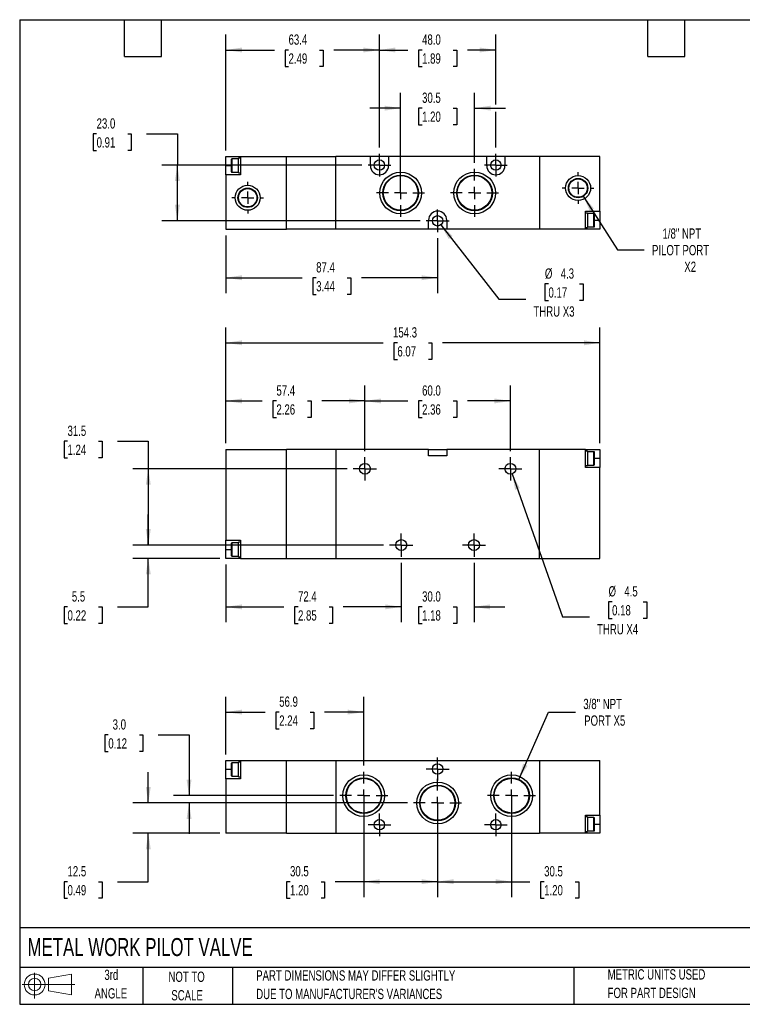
# Model space of a CAD drawing. Header units: millimetres. Extents: x 13 to 546, y 13 to 419.
# Tile 1 of 2: x 13 to 311, y 13 to 419. Entities that reach past the tile are written whole.
import ezdxf

# ---------------------------------------------------------------- set-up
doc = ezdxf.new("R2010")
doc.units = ezdxf.units.MM
doc.header["$LTSCALE"] = 2
doc.linetypes.add('CENTERX2', pattern=[20.32, 12.7, -2.54, 2.54, -2.54])
doc.layers.add('CENTER', color=40, linetype='CENTERX2')
doc.layers.add('SLD-DEFPOINTS', color=7, linetype='Continuous')
doc.layers.add('DIMENSIONS', color=140, linetype='Continuous', lineweight=25)
doc.layers.add('TEXT', color=140, linetype='Continuous', lineweight=25)
doc.styles.add('SLDTEXTSTYLE0', font='TXT', dxfattribs={"width": 0.7})
doc.dimstyles.new('SLDDIMSTYLE0', dxfattribs={"dimtxt": 4.316016, "dimasz": 6.604, "dimexe": 0, "dimexo": 0.0625, "dimgap": 1.079004, "dimtad": 0, "dimtih": 1, "dimtoh": 1, "dimrnd": 1e-09, "dimzin": 12, "dimdsep": 46, "dimtxsty": 'SLDTEXTSTYLE0', "dimsah": 1, "dimcen": 0.09, "dimadec": 0, "dimazin": 3, "dimtfac": 1, "dimtofl": 0, "dimtmove": 0, "dimatfit": 3, "dimfxl": 0, "dimfrac": 2, "dimtolj": 1, "dimtzin": 12, "dimarcsym": 0})
doc.dimstyles.new('SLDDIMSTYLE1', dxfattribs={"dimtxt": 4.316016, "dimasz": 6.604, "dimexe": 0, "dimexo": 0.0625, "dimgap": 1.079004, "dimtad": 0, "dimtih": 1, "dimtoh": 1, "dimrnd": 1e-09, "dimzin": 4, "dimdsep": 46, "dimtxsty": 'SLDTEXTSTYLE0', "dimsah": 1, "dimcen": 0.09, "dimadec": 0, "dimazin": 1, "dimtfac": 1, "dimtmove": 0, "dimatfit": 0, "dimfxl": 0, "dimfrac": 2, "dimtolj": 1, "dimtzin": 12, "dimarcsym": 0})
doc.dimstyles.new('SLDDIMSTYLE2', dxfattribs={"dimtxt": 4.316016, "dimasz": 6.604, "dimexe": 0, "dimexo": 0.0625, "dimgap": 1.079004, "dimtad": 0, "dimtih": 1, "dimtoh": 1, "dimrnd": 1e-09, "dimzin": 12, "dimdsep": 46, "dimtxsty": 'SLDTEXTSTYLE0', "dimsah": 1, "dimcen": 0.09, "dimadec": 0, "dimazin": 3, "dimtfac": 1, "dimtmove": 0, "dimatfit": 0, "dimfxl": 0, "dimfrac": 2, "dimtolj": 1, "dimtzin": 12, "dimarcsym": 0})
doc.dimstyles.new('SLDDIMSTYLE3', dxfattribs={"dimtxt": 4.316016, "dimasz": 6.604, "dimexe": 0, "dimexo": 0.0625, "dimgap": 1.079004, "dimtad": 0, "dimtih": 1, "dimtoh": 1, "dimrnd": 1e-09, "dimzin": 4, "dimdsep": 46, "dimtxsty": 'SLDTEXTSTYLE0', "dimsah": 1, "dimcen": 0.09, "dimadec": 0, "dimazin": 1, "dimtfac": 1, "dimtofl": 0, "dimtmove": 0, "dimatfit": 3, "dimfxl": 0, "dimfrac": 2, "dimtolj": 1, "dimtzin": 12, "dimarcsym": 0})
doc.dimstyles.new('SLDDIMSTYLE4', dxfattribs={"dimtxt": 4.316016, "dimasz": 6.604, "dimexe": 0, "dimexo": 0.0625, "dimgap": 1.079004, "dimtad": 0, "dimtih": 1, "dimtoh": 1, "dimrnd": 1e-09, "dimzin": 12, "dimdsep": 46, "dimtxsty": 'SLDTEXTSTYLE0', "dimsah": 1, "dimcen": 0, "dimadec": 0, "dimazin": 3, "dimtfac": 1, "dimtofl": 0, "dimtmove": 0, "dimatfit": 3, "dimfxl": 0, "dimfrac": 2, "dimtolj": 1, "dimtzin": 12, "dimarcsym": 0})
doc.dimstyles.new('SLDDIMSTYLE5', dxfattribs={"dimtxt": 4.316016, "dimasz": 6.604, "dimexe": 0, "dimexo": 0.0625, "dimgap": 1.079004, "dimtad": 0, "dimtih": 1, "dimtoh": 1, "dimrnd": 1e-09, "dimzin": 12, "dimdsep": 46, "dimtxsty": 'SLDTEXTSTYLE0', "dimsah": 1, "dimcen": 0, "dimadec": 0, "dimazin": 3, "dimtfac": 1, "dimtofl": 0, "dimtmove": 0, "dimatfit": 3, "dimfxl": 0, "dimfrac": 2, "dimtolj": 1, "dimtzin": 12, "dimarcsym": 0})

# ---------------------------------------------------------------- blocks, each defined once
blk = doc.blocks.new('Block11')
at = {"color": 7, "linetype": 'Continuous', "lineweight": 18}
for p, q in [((5.18, 10.62), (5.18, 0)), ((10.96, 8.33), (20.35, 10.06)), ((10.96, 3.19), (10.96, 8.33)), ((20.35, 10.06), (20.35, 1.46)), ((0, 5.76), (21.75, 5.76)), ((10.96, 3.19), (20.35, 1.46))]:
    blk.add_line(p, q, dxfattribs=at)
for radius in [4.3, 2.57]:
    blk.add_circle((5.18, 5.76), radius, dxfattribs=at)
blk = doc.blocks.new('Block12')
at = {"layer": 'SLD-DEFPOINTS'}
blk.add_blockref('Block11', (0, 0), dxfattribs=at)
blk = doc.blocks.new('_D')
at = {"layer": 'DIMENSIONS'}
for p, q in [((97.73, 194.19), (97.73, 170.38)), ((170.08, 194.9), (170.08, 170.38)), ((97.73, 176.73), (121.64, 176.73)), ((127.49, 176.73), (126.04, 176.73)), ((126.04, 176.73), (126.04, 169.87)), ((140.32, 176.73), (141.77, 176.73)), ((141.77, 176.73), (141.77, 169.87)), ((170.08, 176.73), (146.17, 176.73)), ((126.04, 169.87), (127.49, 169.87)), ((141.77, 169.87), (140.32, 169.87))]:
    blk.add_line(p, q, dxfattribs=at)
for points in [[(97.73, 176.73), (104.33, 175.72), (104.33, 177.75)], [(170.08, 176.73), (163.48, 177.75), (163.48, 175.72)]]:
    blk.add_solid(points, dxfattribs=at)
at = {"layer": 'DIMENSIONS', "char_height": 4.233, "attachment_point": 1, "style": 'SLDTEXTSTYLE0'}
for s, insert in [('72.4', (127.49, 183.16)), ('2.85', (127.49, 175.33))]:
    blk.add_mtext(s, dxfattribs=dict(at, insert=insert))
blk = doc.blocks.new('_D_1')
at = {"layer": 'DIMENSIONS'}
for p, q in [((170.08, 194.9), (170.08, 170.38)), ((200.08, 194.9), (200.08, 170.38)), ((170.08, 176.73), (157.38, 176.73)), ((178.67, 176.73), (177.22, 176.73)), ((177.22, 176.73), (177.22, 169.87)), ((191.49, 176.73), (192.94, 176.73)), ((192.94, 176.73), (192.94, 169.87)), ((200.08, 176.73), (212.78, 176.73)), ((177.22, 169.87), (178.67, 169.87)), ((192.94, 169.87), (191.49, 169.87))]:
    blk.add_line(p, q, dxfattribs=at)
for points in [[(170.08, 176.73), (163.48, 177.75), (163.48, 175.72)], [(200.08, 176.73), (206.68, 175.72), (206.68, 177.75)]]:
    blk.add_solid(points, dxfattribs=at)
at = {"layer": 'DIMENSIONS', "char_height": 4.233, "attachment_point": 1, "style": 'SLDTEXTSTYLE0'}
for s, insert in [('30.0', (178.67, 183.16)), ('1.18', (178.67, 175.33))]:
    blk.add_mtext(s, dxfattribs=dict(at, insert=insert))
blk = doc.blocks.new('_D_2')
at = {"layer": 'DIMENSIONS'}
for p, q in [((65.73, 202.23), (65.73, 214.93)), ((162.75, 202.23), (59.38, 202.23)), ((95.19, 196.73), (59.38, 196.73)), ((65.73, 176.73), (65.73, 196.73)), ((32.42, 176.73), (30.98, 176.73)), ((30.98, 176.73), (30.98, 169.87)), ((45.25, 176.73), (46.7, 176.73)), ((46.7, 176.73), (46.7, 169.87)), ((53.03, 176.73), (65.73, 176.73)), ((30.98, 169.87), (32.42, 169.87)), ((46.7, 169.87), (45.25, 169.87))]:
    blk.add_line(p, q, dxfattribs=at)
for points in [[(65.73, 202.23), (66.75, 208.84), (64.71, 208.84)], [(65.73, 196.73), (64.71, 190.13), (66.75, 190.13)]]:
    blk.add_solid(points, dxfattribs=at)
at = {"layer": 'DIMENSIONS', "char_height": 4.233, "attachment_point": 1, "style": 'SLDTEXTSTYLE0'}
for s, insert in [('5.5', (34.22, 183.16)), ('0.22', (32.42, 175.33))]:
    blk.add_mtext(s, dxfattribs=dict(at, insert=insert))
blk = doc.blocks.new('_D_3')
at = {"layer": 'DIMENSIONS'}
for p, q in [((32.42, 245.11), (30.98, 245.11)), ((30.98, 245.11), (30.98, 238.25)), ((45.25, 245.11), (46.7, 245.11)), ((46.7, 245.11), (46.7, 238.25)), ((53.03, 245.11), (65.73, 245.11)), ((65.73, 245.11), (65.73, 233.73)), ((30.98, 238.25), (32.42, 238.25)), ((46.7, 238.25), (45.25, 238.25)), ((147.75, 233.73), (59.38, 233.73)), ((65.73, 233.73), (65.73, 202.23)), ((162.75, 202.23), (59.38, 202.23))]:
    blk.add_line(p, q, dxfattribs=at)
for points in [[(65.73, 233.73), (64.71, 227.13), (66.75, 227.13)], [(65.73, 202.23), (66.75, 208.84), (64.71, 208.84)]]:
    blk.add_solid(points, dxfattribs=at)
at = {"layer": 'DIMENSIONS', "char_height": 4.233, "attachment_point": 1, "style": 'SLDTEXTSTYLE0'}
for s, insert in [('31.5', (32.42, 251.53)), ('1.24', (32.42, 243.7))]:
    blk.add_mtext(s, dxfattribs=dict(at, insert=insert))
blk = doc.blocks.new('_D_4')
at = {"layer": 'DIMENSIONS'}
for p, q in [((97.73, 244.27), (97.73, 268.08)), ((155.08, 241.06), (155.08, 268.08)), ((97.73, 261.73), (112.74, 261.73)), ((118.59, 261.73), (117.14, 261.73)), ((117.14, 261.73), (117.14, 254.87)), ((131.41, 261.73), (132.86, 261.73)), ((132.86, 261.73), (132.86, 254.87)), ((155.08, 261.73), (137.26, 261.73)), ((117.14, 254.87), (118.59, 254.87)), ((132.86, 254.87), (131.41, 254.87))]:
    blk.add_line(p, q, dxfattribs=at)
for points in [[(97.73, 261.73), (104.33, 260.72), (104.33, 262.75)], [(155.08, 261.73), (148.48, 262.75), (148.48, 260.72)]]:
    blk.add_solid(points, dxfattribs=at)
at = {"layer": 'DIMENSIONS', "char_height": 4.233, "attachment_point": 1, "style": 'SLDTEXTSTYLE0'}
for s, insert in [('57.4', (118.59, 268.16)), ('2.26', (118.59, 260.33))]:
    blk.add_mtext(s, dxfattribs=dict(at, insert=insert))
blk = doc.blocks.new('_D_5')
at = {"layer": 'DIMENSIONS'}
for p, q in [((155.08, 241.06), (155.08, 268.08)), ((215.08, 241.06), (215.08, 268.08)), ((155.08, 261.73), (172.82, 261.73)), ((178.67, 261.73), (177.22, 261.73)), ((177.22, 261.73), (177.22, 254.87)), ((191.49, 261.73), (192.94, 261.73)), ((192.94, 261.73), (192.94, 254.87)), ((215.08, 261.73), (197.34, 261.73)), ((177.22, 254.87), (178.67, 254.87)), ((192.94, 254.87), (191.49, 254.87))]:
    blk.add_line(p, q, dxfattribs=at)
for points in [[(155.08, 261.73), (161.68, 260.72), (161.68, 262.75)], [(215.08, 261.73), (208.48, 262.75), (208.48, 260.72)]]:
    blk.add_solid(points, dxfattribs=at)
at = {"layer": 'DIMENSIONS', "char_height": 4.233, "attachment_point": 1, "style": 'SLDTEXTSTYLE0'}
for s, insert in [('60.0', (178.67, 268.16)), ('2.36', (178.67, 260.33))]:
    blk.add_mtext(s, dxfattribs=dict(at, insert=insert))
blk = doc.blocks.new('_D_6')
at = {"layer": 'DIMENSIONS'}
for p, q in [((97.73, 244.27), (97.73, 292.08)), ((252.03, 244.27), (252.03, 292.08)), ((97.73, 285.73), (162.62, 285.73)), ((168.47, 285.73), (167.02, 285.73)), ((167.02, 285.73), (167.02, 278.87)), ((181.29, 285.73), (182.74, 285.73)), ((182.74, 285.73), (182.74, 278.87)), ((252.03, 285.73), (187.14, 285.73)), ((167.02, 278.87), (168.47, 278.87)), ((182.74, 278.87), (181.29, 278.87))]:
    blk.add_line(p, q, dxfattribs=at)
for points in [[(97.73, 285.73), (104.33, 284.72), (104.33, 286.75)], [(252.03, 285.73), (245.43, 286.75), (245.43, 284.72)]]:
    blk.add_solid(points, dxfattribs=at)
at = {"layer": 'DIMENSIONS', "char_height": 4.233, "attachment_point": 1, "style": 'SLDTEXTSTYLE0'}
for s, insert in [('154.3', (166.67, 292.16)), ('6.07', (168.47, 284.33))]:
    blk.add_mtext(s, dxfattribs=dict(at, insert=insert))
blk = doc.blocks.new('_D_7')
at = {"layer": 'DIMENSIONS'}
for p, q in [((215.83, 231.61), (236.55, 172.59)), ((257.04, 178.86), (255.59, 178.86)), ((255.59, 178.86), (255.59, 172)), ((269.86, 178.86), (271.31, 178.86)), ((271.31, 178.86), (271.31, 172)), ((236.55, 172.59), (247.66, 172.59)), ((255.59, 172), (257.04, 172)), ((271.31, 172), (269.86, 172))]:
    blk.add_line(p, q, dxfattribs=at)
blk.add_solid([(215.83, 231.61), (217.05, 225.04), (218.97, 225.72)], dxfattribs=at)
at = {"layer": 'DIMENSIONS', "char_height": 4.233, "attachment_point": 1, "style": 'SLDTEXTSTYLE0'}
for s, insert in [('%%c', (255.57, 185.28)), ('4.5', (262.09, 185.28)), ('0.18', (257.04, 177.45)), ('THRU X4', (250.84, 169.63))]:
    blk.add_mtext(s, dxfattribs=dict(at, insert=insert))
blk = doc.blocks.new('SW_CENTERMARKSYMBOL_0')
at = {"layer": 'CENTER', "color": 0}
for p, q in [((0, 2.54), (0, 4.79)), ((-2.54, 0), (-4.79, 0)), ((0, 0), (-2.54, 0)), ((0, 0), (0, 2.54)), ((0, 0), (2.54, 0)), ((0, 0), (0, -2.54)), ((2.54, 0), (4.79, 0)), ((0, -2.54), (0, -4.79))]:
    blk.add_line(p, q, dxfattribs=at)
blk = doc.blocks.new('SW_CENTERMARKSYMBOL_1')
at = {"layer": 'CENTER', "color": 0}
for p, q in [((0, 2.54), (0, 4.79)), ((-2.54, 0), (-4.79, 0)), ((0, 0), (-2.54, 0)), ((0, 0), (0, 2.54)), ((0, 0), (2.54, 0)), ((0, 0), (0, -2.54)), ((0, -2.54), (0, -4.79)), ((2.54, 0), (4.79, 0))]:
    blk.add_line(p, q, dxfattribs=at)
blk = doc.blocks.new('SW_CENTERMARKSYMBOL_2')
at = {"layer": 'CENTER', "color": 0}
for p, q in [((0, 2.54), (0, 4.79)), ((-2.54, 0), (-4.79, 0)), ((0, 0), (-2.54, 0)), ((0, 0), (0, 2.54)), ((0, 0), (2.54, 0)), ((0, 0), (0, -2.54)), ((2.54, 0), (4.79, 0)), ((0, -2.54), (0, -4.79))]:
    blk.add_line(p, q, dxfattribs=at)
blk = doc.blocks.new('SW_CENTERMARKSYMBOL_3')
at = {"layer": 'CENTER', "color": 0}
for p, q in [((0, 2.54), (0, 4.79)), ((-2.54, 0), (-4.79, 0)), ((0, 0), (-2.54, 0)), ((0, 0), (0, 2.54)), ((0, 0), (2.54, 0)), ((0, 0), (0, -2.54)), ((0, -2.54), (0, -4.79)), ((2.54, 0), (4.79, 0))]:
    blk.add_line(p, q, dxfattribs=at)
blk = doc.blocks.new('_D_10')
at = {"layer": 'DIMENSIONS'}
for p, q in [((97.73, 330.05), (97.73, 306.24)), ((185.08, 328.86), (185.08, 306.24)), ((97.73, 312.59), (129.14, 312.59)), ((134.99, 312.59), (133.54, 312.59)), ((133.54, 312.59), (133.54, 305.73)), ((147.82, 312.59), (149.27, 312.59)), ((149.27, 312.59), (149.27, 305.73)), ((185.08, 312.59), (153.67, 312.59)), ((133.54, 305.73), (134.99, 305.73)), ((149.27, 305.73), (147.82, 305.73))]:
    blk.add_line(p, q, dxfattribs=at)
for points in [[(97.73, 312.59), (104.33, 311.57), (104.33, 313.61)], [(185.08, 312.59), (178.48, 313.61), (178.48, 311.57)]]:
    blk.add_solid(points, dxfattribs=at)
at = {"layer": 'DIMENSIONS', "char_height": 4.233, "attachment_point": 1, "style": 'SLDTEXTSTYLE0'}
for s, insert in [('87.4', (134.99, 319.01)), ('3.44', (134.99, 311.19))]:
    blk.add_mtext(s, dxfattribs=dict(at, insert=insert))
blk = doc.blocks.new('_D_11')
at = {"layer": 'DIMENSIONS'}
for p, q in [((169.83, 350.13), (169.83, 388.94)), ((200.33, 360.03), (200.33, 388.94)), ((169.83, 382.59), (157.13, 382.59)), ((178.67, 382.59), (177.22, 382.59)), ((177.22, 382.59), (177.22, 375.73)), ((191.49, 382.59), (192.94, 382.59)), ((192.94, 382.59), (192.94, 375.73)), ((200.33, 382.59), (213.03, 382.59)), ((177.22, 375.73), (178.67, 375.73)), ((192.94, 375.73), (191.49, 375.73))]:
    blk.add_line(p, q, dxfattribs=at)
for points in [[(169.83, 382.59), (163.23, 383.61), (163.23, 381.57)], [(200.33, 382.59), (206.93, 381.57), (206.93, 383.61)]]:
    blk.add_solid(points, dxfattribs=at)
at = {"layer": 'DIMENSIONS', "char_height": 4.233, "attachment_point": 1, "style": 'SLDTEXTSTYLE0'}
for s, insert in [('30.5', (178.67, 389.01)), ('1.20', (178.67, 381.19))]:
    blk.add_mtext(s, dxfattribs=dict(at, insert=insert))
blk = doc.blocks.new('_D_12')
at = {"layer": 'DIMENSIONS'}
for p, q in [((161.08, 384.11), (161.08, 412.94)), ((209.08, 384.11), (209.08, 412.94)), ((161.08, 406.59), (172.82, 406.59)), ((178.67, 406.59), (177.22, 406.59)), ((177.22, 406.59), (177.22, 399.73)), ((191.49, 406.59), (192.94, 406.59)), ((192.94, 406.59), (192.94, 399.73)), ((209.08, 406.59), (197.34, 406.59)), ((177.22, 399.73), (178.67, 399.73)), ((192.94, 399.73), (191.49, 399.73)), ((161.08, 366.32), (161.08, 381.07)), ((209.08, 366.32), (209.08, 381.07))]:
    blk.add_line(p, q, dxfattribs=at)
for points in [[(161.08, 406.59), (167.68, 405.57), (167.68, 407.61)], [(209.08, 406.59), (202.48, 407.61), (202.48, 405.57)]]:
    blk.add_solid(points, dxfattribs=at)
at = {"layer": 'DIMENSIONS', "char_height": 4.233, "attachment_point": 1, "style": 'SLDTEXTSTYLE0'}
for s, insert in [('48.0', (178.67, 413.01)), ('1.89', (178.67, 405.19))]:
    blk.add_mtext(s, dxfattribs=dict(at, insert=insert))
blk = doc.blocks.new('_D_13')
at = {"layer": 'DIMENSIONS'}
for p, q in [((97.73, 365.13), (97.73, 412.94)), ((161.08, 366.32), (161.08, 412.94)), ((97.73, 406.59), (117.75, 406.59)), ((123.59, 406.59), (122.15, 406.59)), ((122.15, 406.59), (122.15, 399.73)), ((136.42, 406.59), (137.87, 406.59)), ((137.87, 406.59), (137.87, 399.73)), ((161.08, 406.59), (142.27, 406.59)), ((122.15, 399.73), (123.59, 399.73)), ((137.87, 399.73), (136.42, 399.73))]:
    blk.add_line(p, q, dxfattribs=at)
for points in [[(97.73, 406.59), (104.33, 405.57), (104.33, 407.61)], [(161.08, 406.59), (154.48, 407.61), (154.48, 405.57)]]:
    blk.add_solid(points, dxfattribs=at)
at = {"layer": 'DIMENSIONS', "char_height": 4.233, "attachment_point": 1, "style": 'SLDTEXTSTYLE0'}
for s, insert in [('63.4', (123.59, 413.01)), ('2.49', (123.59, 405.19))]:
    blk.add_mtext(s, dxfattribs=dict(at, insert=insert))
blk = doc.blocks.new('_D_14')
at = {"layer": 'DIMENSIONS'}
for p, q in [((245.17, 346.21), (259.22, 324.08)), ((259.22, 324.08), (270.33, 324.08))]:
    blk.add_line(p, q, dxfattribs=at)
blk.add_solid([(245.17, 346.21), (247.85, 340.09), (249.57, 341.18)], dxfattribs=at)
at = {"layer": 'DIMENSIONS', "char_height": 4.233, "attachment_point": 1, "style": 'SLDTEXTSTYLE0'}
for s, insert in [('1/8" NPT', (277.84, 332.96)), ('PILOT PORT', (273.51, 326.1)), ('X2', (286.83, 319.25))]:
    blk.add_mtext(s, dxfattribs=dict(at, insert=insert))
blk = doc.blocks.new('_D_15')
at = {"layer": 'DIMENSIONS'}
for p, q in [((186.4, 334.39), (210.3, 303.75)), ((230.79, 310.02), (229.34, 310.02)), ((229.34, 310.02), (229.34, 303.16)), ((243.61, 310.02), (245.06, 310.02)), ((245.06, 310.02), (245.06, 303.16)), ((210.3, 303.75), (221.41, 303.75)), ((229.34, 303.16), (230.79, 303.16)), ((245.06, 303.16), (243.61, 303.16))]:
    blk.add_line(p, q, dxfattribs=at)
blk.add_solid([(186.4, 334.39), (189.66, 328.56), (191.26, 329.81)], dxfattribs=at)
at = {"layer": 'DIMENSIONS', "char_height": 4.233, "attachment_point": 1, "style": 'SLDTEXTSTYLE0'}
for s, insert in [('%%c', (229.32, 316.44)), ('4.3', (235.84, 316.44)), ('0.17', (230.79, 308.62)), ('THRU X3', (224.59, 300.79))]:
    blk.add_mtext(s, dxfattribs=dict(at, insert=insert))
blk = doc.blocks.new('_D_16')
at = {"layer": 'DIMENSIONS'}
for p, q in [((44.42, 371.97), (42.98, 371.97)), ((42.98, 371.97), (42.98, 365.11)), ((57.25, 371.97), (58.7, 371.97)), ((58.7, 371.97), (58.7, 365.11)), ((65.03, 371.97), (77.73, 371.97)), ((77.73, 371.97), (77.73, 359.09)), ((42.98, 365.11), (44.42, 365.11)), ((58.7, 365.11), (57.25, 365.11)), ((153.85, 359.09), (71.38, 359.09)), ((77.73, 336.09), (77.73, 359.09)), ((177.85, 336.09), (71.38, 336.09))]:
    blk.add_line(p, q, dxfattribs=at)
for points in [[(77.73, 359.09), (76.71, 352.49), (78.75, 352.49)], [(77.73, 336.09), (78.75, 342.69), (76.71, 342.69)]]:
    blk.add_solid(points, dxfattribs=at)
at = {"layer": 'DIMENSIONS', "char_height": 4.233, "attachment_point": 1, "style": 'SLDTEXTSTYLE0'}
for s, insert in [('23.0', (44.42, 378.39)), ('0.91', (44.42, 370.57))]:
    blk.add_mtext(s, dxfattribs=dict(at, insert=insert))
blk = doc.blocks.new('SW_CENTERMARKSYMBOL_6')
at = {"layer": 'CENTER', "color": 0}
for p, q in [((0, 5.08), (0, 9.9)), ((-5.08, 0), (-9.9, 0)), ((0, 0), (-2.54, 0)), ((0, 0), (0, 2.54)), ((0, 0), (0, -2.54)), ((0, 0), (2.54, 0)), ((5.08, 0), (9.9, 0)), ((0, -5.08), (0, -9.9))]:
    blk.add_line(p, q, dxfattribs=at)
blk = doc.blocks.new('SW_CENTERMARKSYMBOL_7')
at = {"layer": 'CENTER', "color": 0}
for p, q in [((0, 5.08), (0, 9.9)), ((-5.08, 0), (-9.9, 0)), ((0, 0), (-2.54, 0)), ((0, 0), (0, 2.54)), ((0, 0), (0, -2.54)), ((0, 0), (2.54, 0)), ((5.08, 0), (9.9, 0)), ((0, -5.08), (0, -9.9))]:
    blk.add_line(p, q, dxfattribs=at)
blk = doc.blocks.new('SW_CENTERMARKSYMBOL_8')
at = {"layer": 'CENTER', "color": 0}
for p, q in [((0, 2.54), (0, 4.69)), ((-2.54, 0), (-4.69, 0)), ((0, 0), (-2.54, 0)), ((0, 0), (0, 2.54)), ((0, 0), (0, -2.54)), ((0, 0), (2.54, 0)), ((2.54, 0), (4.69, 0)), ((0, -2.54), (0, -4.69))]:
    blk.add_line(p, q, dxfattribs=at)
blk = doc.blocks.new('SW_CENTERMARKSYMBOL_9')
at = {"layer": 'CENTER', "color": 0}
for p, q in [((0, 2.54), (0, 4.69)), ((-2.54, 0), (-4.69, 0)), ((0, 0), (-2.54, 0)), ((0, 0), (0, 2.54)), ((0, 0), (0, -2.54)), ((0, 0), (2.54, 0)), ((2.54, 0), (4.69, 0)), ((0, -2.54), (0, -4.69))]:
    blk.add_line(p, q, dxfattribs=at)
blk = doc.blocks.new('SW_CENTERMARKSYMBOL_10')
at = {"layer": 'CENTER', "color": 0}
for p, q in [((0, 2.54), (0, 4.69)), ((-2.54, 0), (-4.69, 0)), ((0, 0), (-2.54, 0)), ((0, 0), (0, 2.54)), ((0, 0), (0, -2.54)), ((0, 0), (2.54, 0)), ((2.54, 0), (4.69, 0)), ((0, -2.54), (0, -4.69))]:
    blk.add_line(p, q, dxfattribs=at)
blk = doc.blocks.new('SW_CENTERMARKSYMBOL_11')
at = {"layer": 'CENTER', "color": 0}
for p, q in [((0, 5.08), (0, 6.54)), ((-5.08, 0), (-6.54, 0)), ((0, 0), (-2.54, 0)), ((0, 0), (0, 2.54)), ((0, 0), (0, -2.54)), ((0, 0), (2.54, 0)), ((5.08, 0), (6.54, 0)), ((0, -5.08), (0, -6.54))]:
    blk.add_line(p, q, dxfattribs=at)
blk = doc.blocks.new('SW_CENTERMARKSYMBOL_12')
at = {"layer": 'CENTER', "color": 0}
for p, q in [((0, 5.08), (0, 6.54)), ((-5.08, 0), (-6.54, 0)), ((0, 0), (-2.54, 0)), ((0, 0), (0, 2.54)), ((0, 0), (0, -2.54)), ((0, 0), (2.54, 0)), ((5.08, 0), (6.54, 0)), ((0, -5.08), (0, -6.54))]:
    blk.add_line(p, q, dxfattribs=at)
blk = doc.blocks.new('_D_17')
at = {"layer": 'DIMENSIONS'}
for p, q in [((154.58, 96.28), (154.58, 56.97)), ((185.08, 93.28), (185.08, 56.97)), ((124.2, 63.32), (122.75, 63.32)), ((122.75, 63.32), (122.75, 56.46)), ((137.03, 63.32), (138.48, 63.32)), ((138.48, 63.32), (138.48, 56.46)), ((154.58, 63.32), (142.87, 63.32)), ((185.08, 63.32), (154.58, 63.32)), ((122.75, 56.46), (124.2, 56.46)), ((138.48, 56.46), (137.03, 56.46))]:
    blk.add_line(p, q, dxfattribs=at)
for points in [[(154.58, 63.32), (161.18, 62.3), (161.18, 64.33)], [(185.08, 63.32), (178.48, 64.33), (178.48, 62.3)]]:
    blk.add_solid(points, dxfattribs=at)
at = {"layer": 'DIMENSIONS', "char_height": 4.233, "attachment_point": 1, "style": 'SLDTEXTSTYLE0'}
for s, insert in [('30.5', (124.2, 69.74)), ('1.20', (124.2, 61.92))]:
    blk.add_mtext(s, dxfattribs=dict(at, insert=insert))
blk = doc.blocks.new('_D_18')
at = {"layer": 'DIMENSIONS'}
for p, q in [((215.58, 96.28), (215.58, 56.97)), ((185.08, 93.28), (185.08, 56.97)), ((185.08, 63.32), (215.58, 63.32)), ((215.58, 63.32), (223.17, 63.32)), ((229.02, 63.32), (227.57, 63.32)), ((227.57, 63.32), (227.57, 56.46)), ((241.84, 63.32), (243.29, 63.32)), ((243.29, 63.32), (243.29, 56.46)), ((227.57, 56.46), (229.02, 56.46)), ((243.29, 56.46), (241.84, 56.46))]:
    blk.add_line(p, q, dxfattribs=at)
for points in [[(185.08, 63.32), (191.68, 62.3), (191.68, 64.33)], [(215.58, 63.32), (208.98, 64.33), (208.98, 62.3)]]:
    blk.add_solid(points, dxfattribs=at)
at = {"layer": 'DIMENSIONS', "char_height": 4.233, "attachment_point": 1, "style": 'SLDTEXTSTYLE0'}
for s, insert in [('30.5', (229.02, 69.74)), ('1.20', (229.02, 61.92))]:
    blk.add_mtext(s, dxfattribs=dict(at, insert=insert))
blk = doc.blocks.new('_D_19')
at = {"layer": 'DIMENSIONS'}
for p, q in [((97.73, 115.86), (97.73, 139.67)), ((154.58, 111.26), (154.58, 139.67)), ((97.73, 133.32), (113.89, 133.32)), ((119.74, 133.32), (118.29, 133.32)), ((118.29, 133.32), (118.29, 126.46)), ((132.57, 133.32), (134.02, 133.32)), ((134.02, 133.32), (134.02, 126.46)), ((154.58, 133.32), (138.42, 133.32)), ((118.29, 126.46), (119.74, 126.46)), ((134.02, 126.46), (132.57, 126.46))]:
    blk.add_line(p, q, dxfattribs=at)
for points in [[(97.73, 133.32), (104.33, 132.3), (104.33, 134.33)], [(154.58, 133.32), (147.98, 134.33), (147.98, 132.3)]]:
    blk.add_solid(points, dxfattribs=at)
at = {"layer": 'DIMENSIONS', "char_height": 4.233, "attachment_point": 1, "style": 'SLDTEXTSTYLE0'}
for s, insert in [('56.9', (119.74, 139.74)), ('2.24', (119.74, 131.92))]:
    blk.add_mtext(s, dxfattribs=dict(at, insert=insert))
blk = doc.blocks.new('_D_20')
at = {"layer": 'DIMENSIONS'}
for p, q in [((65.73, 95.82), (65.73, 108.52)), ((172.64, 95.82), (59.38, 95.82)), ((95.19, 83.32), (59.38, 83.32)), ((65.73, 63.32), (65.73, 83.32)), ((32.42, 63.32), (30.98, 63.32)), ((30.98, 63.32), (30.98, 56.46)), ((45.25, 63.32), (46.7, 63.32)), ((46.7, 63.32), (46.7, 56.46)), ((53.03, 63.32), (65.73, 63.32)), ((30.98, 56.46), (32.42, 56.46)), ((46.7, 56.46), (45.25, 56.46))]:
    blk.add_line(p, q, dxfattribs=at)
for points in [[(65.73, 95.82), (66.75, 102.42), (64.71, 102.42)], [(65.73, 83.32), (64.71, 76.71), (66.75, 76.71)]]:
    blk.add_solid(points, dxfattribs=at)
at = {"layer": 'DIMENSIONS', "char_height": 4.233, "attachment_point": 1, "style": 'SLDTEXTSTYLE0'}
for s, insert in [('12.5', (32.42, 69.74)), ('0.49', (32.42, 61.92))]:
    blk.add_mtext(s, dxfattribs=dict(at, insert=insert))
blk = doc.blocks.new('_D_21')
at = {"layer": 'DIMENSIONS'}
for p, q in [((49.24, 123.91), (47.8, 123.91)), ((47.8, 123.91), (47.8, 117.05)), ((62.07, 123.91), (63.52, 123.91)), ((63.52, 123.91), (63.52, 117.05)), ((69.85, 123.91), (82.55, 123.91)), ((82.55, 123.91), (82.55, 98.82)), ((47.8, 117.05), (49.24, 117.05)), ((63.52, 117.05), (62.07, 117.05)), ((142.14, 98.82), (76.2, 98.82)), ((172.64, 95.82), (76.2, 95.82)), ((82.55, 95.82), (82.55, 83.12))]:
    blk.add_line(p, q, dxfattribs=at)
for points in [[(82.55, 98.82), (83.57, 105.42), (81.53, 105.42)], [(82.55, 95.82), (81.53, 89.21), (83.57, 89.21)]]:
    blk.add_solid(points, dxfattribs=at)
at = {"layer": 'DIMENSIONS', "char_height": 4.233, "attachment_point": 1, "style": 'SLDTEXTSTYLE0'}
for s, insert in [('3.0', (51.04, 130.34)), ('0.12', (49.24, 122.51))]:
    blk.add_mtext(s, dxfattribs=dict(at, insert=insert))
blk = doc.blocks.new('_D_22')
at = {"layer": 'DIMENSIONS'}
for p, q in [((218.56, 105.55), (230.87, 133.32)), ((230.87, 133.32), (241.98, 133.32))]:
    blk.add_line(p, q, dxfattribs=at)
blk.add_solid([(218.56, 105.55), (222.17, 111.17), (220.31, 112)], dxfattribs=at)
at = {"layer": 'DIMENSIONS', "char_height": 4.233, "attachment_point": 1, "style": 'SLDTEXTSTYLE0'}
for s, insert in [('3/8" NPT', (245.16, 138.78)), ('PORT X5', (245.52, 131.92))]:
    blk.add_mtext(s, dxfattribs=dict(at, insert=insert))
blk = doc.blocks.new('SW_CENTERMARKSYMBOL_13')
at = {"layer": 'CENTER', "color": 0}
for p, q in [((0, 5.08), (0, 9.9)), ((-5.08, 0), (-9.9, 0)), ((0, 0), (-2.54, 0)), ((0, 0), (0, 2.54)), ((0, 0), (0, -2.54)), ((0, 0), (2.54, 0)), ((5.08, 0), (9.9, 0)), ((0, -5.08), (0, -9.9))]:
    blk.add_line(p, q, dxfattribs=at)
blk = doc.blocks.new('SW_CENTERMARKSYMBOL_14')
at = {"layer": 'CENTER', "color": 0}
for p, q in [((0, 5.08), (0, 9.9)), ((-5.08, 0), (-9.9, 0)), ((0, 0), (-2.54, 0)), ((0, 0), (0, 2.54)), ((0, 0), (0, -2.54)), ((0, 0), (2.54, 0)), ((5.08, 0), (9.9, 0)), ((0, -5.08), (0, -9.9))]:
    blk.add_line(p, q, dxfattribs=at)
blk = doc.blocks.new('SW_CENTERMARKSYMBOL_15')
at = {"layer": 'CENTER', "color": 0}
for p, q in [((0, 5.08), (0, 9.9)), ((-5.08, 0), (-9.9, 0)), ((0, 0), (-2.54, 0)), ((0, 0), (0, 2.54)), ((0, 0), (0, -2.54)), ((0, 0), (2.54, 0)), ((5.08, 0), (9.9, 0)), ((0, -5.08), (0, -9.9))]:
    blk.add_line(p, q, dxfattribs=at)
blk = doc.blocks.new('SW_CENTERMARKSYMBOL_16')
at = {"layer": 'CENTER', "color": 0}
for p, q in [((0, 2.54), (0, 4.69)), ((-2.54, 0), (-4.69, 0)), ((0, 0), (-2.54, 0)), ((0, 0), (0, 2.54)), ((0, 0), (0, -2.54)), ((0, 0), (2.54, 0)), ((2.54, 0), (4.69, 0)), ((0, -2.54), (0, -4.69))]:
    blk.add_line(p, q, dxfattribs=at)
blk = doc.blocks.new('SW_CENTERMARKSYMBOL_17')
at = {"layer": 'CENTER', "color": 0}
for p, q in [((0, 2.54), (0, 4.69)), ((-2.54, 0), (-4.69, 0)), ((0, 0), (-2.54, 0)), ((0, 0), (0, 2.54)), ((0, 0), (0, -2.54)), ((0, 0), (2.54, 0)), ((2.54, 0), (4.69, 0)), ((0, -2.54), (0, -4.69))]:
    blk.add_line(p, q, dxfattribs=at)
blk = doc.blocks.new('SW_CENTERMARKSYMBOL_18')
at = {"layer": 'CENTER', "color": 0}
for p, q in [((0, 2.54), (0, 4.69)), ((-2.54, 0), (-4.69, 0)), ((0, 0), (-2.54, 0)), ((0, 0), (0, 2.54)), ((0, 0), (0, -2.54)), ((0, 0), (2.54, 0)), ((2.54, 0), (4.69, 0)), ((0, -2.54), (0, -4.69))]:
    blk.add_line(p, q, dxfattribs=at)

msp = doc.modelspace()

# ---------------------------------------------------------------- linework, layer by layer
for p, q in [((97.73, 362.59), (103.73, 362.59)), ((97.73, 358.79), (97.73, 362.59)), ((103.73, 361.89), (102.93, 361.89)), ((102.93, 358.89), (102.93, 361.89)), ((103.73, 362.59), (103.73, 355.09)), ((103.73, 362.59), (122.73, 362.59)), ((122.73, 332.59), (122.73, 362.59)), ((122.73, 362.59), (143.13, 362.59)), ((143.13, 332.59), (143.13, 362.59)), ((157.33, 362.59), (143.13, 362.59)), ((157.33, 358.84), (157.33, 362.59)), ((164.83, 362.59), (157.33, 362.59)), ((164.83, 362.59), (164.83, 358.84)), ((205.33, 362.59), (164.83, 362.59)), ((205.33, 358.84), (205.33, 362.59)), ((212.83, 362.59), (205.33, 362.59)), ((212.83, 362.59), (212.83, 358.84)), ((227.03, 362.59), (212.83, 362.59)), ((227.03, 362.59), (227.03, 332.59)), ((252.03, 362.59), (227.03, 362.59)), ((252.03, 340.09), (252.03, 362.59)), ((97.73, 355.09), (97.73, 358.79)), ((99.93, 358.79), (97.73, 358.79)), ((102.93, 361.64), (100.23, 361.64)), ((100.23, 361.64), (100.23, 356.14)), ((102.93, 355.89), (102.93, 358.89)), ((97.73, 355.09), (97.73, 332.59)), ((103.73, 355.09), (97.73, 355.09)), ((100.23, 356.14), (102.93, 356.14)), ((102.93, 355.89), (103.73, 355.89)), ((246.03, 340.09), (252.03, 340.09)), ((246.03, 332.59), (246.03, 340.09)), ((246.83, 339.29), (246.03, 339.29)), ((246.83, 339.29), (246.83, 333.29)), ((249.53, 339.04), (246.83, 339.04)), ((249.53, 333.54), (249.53, 339.04)), ((252.03, 340.09), (252.03, 336.39)), ((181.33, 332.59), (181.33, 336.34)), ((188.83, 336.34), (188.83, 332.59)), ((246.03, 333.29), (246.83, 333.29)), ((246.83, 333.54), (249.53, 333.54)), ((249.83, 336.39), (252.03, 336.39)), ((252.03, 336.39), (252.03, 332.59)), ((97.73, 332.59), (122.73, 332.59)), ((143.13, 332.59), (122.73, 332.59)), ((181.33, 332.59), (143.13, 332.59)), ((188.83, 332.59), (181.33, 332.59)), ((227.03, 332.59), (188.83, 332.59)), ((246.03, 332.59), (227.03, 332.59)), ((252.03, 332.59), (246.03, 332.59)), ((97.73, 241.733), (97.73, 204.233)), ((97.73, 241.733), (122.73, 241.733)), ((122.73, 196.733), (122.73, 241.733)), ((143.13, 241.733), (122.73, 241.733)), ((143.13, 241.733), (143.13, 196.733)), ((181.33, 241.733), (143.13, 241.733)), ((181.33, 239.133), (181.33, 241.733)), ((181.33, 241.733), (188.83, 241.733)), ((227.03, 241.733), (188.83, 241.733)), ((188.83, 241.733), (188.83, 239.133)), ((227.03, 196.733), (227.03, 241.733)), ((246.03, 241.733), (227.03, 241.733)), ((246.03, 234.233), (246.03, 241.733)), ((246.03, 241.733), (252.03, 241.733)), ((246.83, 241.033), (246.03, 241.033)), ((246.83, 241.033), (246.83, 235.033)), ((249.53, 240.783), (246.83, 240.783)), ((249.53, 235.283), (249.53, 240.783)), ((252.03, 241.733), (252.03, 237.933)), ((188.83, 239.133), (181.33, 239.133)), ((252.03, 237.933), (249.83, 237.933)), ((252.03, 237.933), (252.03, 234.233)), ((246.03, 235.033), (246.83, 235.033)), ((252.03, 234.233), (246.03, 234.233)), ((246.83, 235.283), (249.53, 235.283)), ((252.03, 196.733), (252.03, 234.233)), ((97.73, 204.233), (103.73, 204.233)), ((97.73, 200.433), (97.73, 204.233)), ((103.73, 203.433), (102.93, 203.433)), ((102.93, 197.433), (102.93, 203.433)), ((103.73, 204.233), (103.73, 196.733)), ((97.73, 196.733), (97.73, 200.433)), ((97.73, 200.433), (99.93, 200.433)), ((102.93, 203.183), (100.23, 203.183)), ((100.23, 203.183), (100.23, 197.683)), ((103.73, 196.733), (97.73, 196.733)), ((100.23, 197.683), (102.93, 197.683)), ((102.93, 197.433), (103.73, 197.433)), ((103.73, 196.733), (122.73, 196.733)), ((122.73, 196.733), (143.13, 196.733)), ((143.13, 196.733), (227.03, 196.733)), ((227.03, 196.733), (252.03, 196.733)), ((97.73, 113.318), (103.73, 113.318)), ((97.73, 109.618), (97.73, 113.318)), ((102.93, 112.368), (100.23, 112.368)), ((100.23, 112.368), (100.23, 106.868)), ((103.73, 112.618), (102.93, 112.618)), ((102.93, 106.618), (102.93, 112.618)), ((103.73, 113.318), (103.73, 105.818)), ((103.73, 113.318), (122.73, 113.318)), ((122.73, 83.318), (122.73, 113.318)), ((122.73, 113.318), (143.13, 113.318)), ((143.13, 113.318), (143.13, 83.318)), ((143.13, 113.318), (227.03, 113.318)), ((227.03, 113.318), (227.03, 83.318)), ((227.03, 113.318), (252.03, 113.318)), ((252.03, 90.818), (252.03, 113.318)), ((97.73, 105.818), (97.73, 109.618)), ((99.93, 109.618), (97.73, 109.618)), ((97.73, 105.818), (97.73, 83.318)), ((103.73, 105.818), (97.73, 105.818)), ((100.23, 106.868), (102.93, 106.868)), ((102.93, 106.618), (103.73, 106.618)), ((246.03, 90.818), (252.03, 90.818)), ((246.03, 83.318), (246.03, 90.818)), ((246.83, 90.018), (246.03, 90.018)), ((246.83, 90.018), (246.83, 87.018)), ((249.53, 89.768), (246.83, 89.768)), ((249.53, 84.268), (249.53, 89.768)), ((252.03, 90.818), (252.03, 87.018)), ((246.83, 87.018), (246.83, 84.018)), ((249.83, 87.018), (252.03, 87.018)), ((252.03, 87.018), (252.03, 83.318)), ((122.73, 83.318), (97.73, 83.318)), ((122.73, 83.318), (143.13, 83.318)), ((143.13, 83.318), (227.03, 83.318)), ((246.03, 83.318), (227.03, 83.318)), ((246.03, 84.018), (246.83, 84.018)), ((252.03, 83.318), (246.03, 83.318)), ((246.83, 84.268), (249.53, 84.268))]:
    msp.add_line(p, q)
for centre, radius in [((161.08, 359.09), 2.15), ((209.08, 359.09), 2.15), ((169.83, 347.59), 8.6), ((169.83, 347.59), 7.359), ((169.83, 347.59), 7.152), ((200.33, 347.59), 8.6), ((200.33, 347.59), 7.359), ((200.33, 347.59), 7.152), ((243.03, 349.59), 5.15), ((243.03, 349.59), 4.002), ((106.73, 345.59), 5.15), ((106.73, 345.59), 4.002), ((243.03, 349.59), 3.792), ((106.73, 345.59), 3.792), ((185.08, 336.09), 2.15), ((155.08, 233.733), 2.25), ((215.08, 233.733), 2.25), ((170.08, 202.233), 2.25), ((200.08, 202.233), 2.25), ((185.08, 109.818), 2.15), ((154.58, 98.818), 8.6), ((154.58, 98.818), 7.359), ((154.58, 98.818), 7.158), ((215.58, 98.818), 8.6), ((215.58, 98.818), 7.359), ((215.58, 98.818), 7.158), ((185.08, 95.818), 8.6), ((185.08, 95.818), 7.359), ((185.08, 95.818), 7.158), ((161.08, 86.818), 2.15), ((209.08, 86.818), 2.15)]:
    msp.add_circle(centre, radius)
for centre, radius, start, end in [((100.23, 361.34), 0.3, 90, 180), ((161.08, 358.84), 3.75, 180, 0), ((209.08, 358.84), 3.75, 180, 0), ((100.23, 356.44), 0.3, 180, 270), ((185.08, 336.34), 3.75, 0, 180), ((249.53, 338.74), 0.3, 0, 90), ((249.53, 333.84), 0.3, 270, 0), ((249.53, 240.483), 0.3, 0, 90), ((249.53, 235.583), 0.3, 270, 0), ((100.23, 202.883), 0.3, 90, 180), ((100.23, 197.983), 0.3, 180, 270), ((100.23, 112.068), 0.3, 90, 180), ((100.23, 107.168), 0.3, 180, 270), ((249.53, 89.468), 0.3, 0, 90), ((249.53, 84.568), 0.3, 270, 0)]:
    msp.add_arc(centre, radius, start, end)
for points in [[(99.93, 361.34), (99.93, 361.34), (99.93, 360.242), (99.93, 357.537), (99.93, 356.44), (99.93, 356.44)], [(249.83, 333.84), (249.83, 333.84), (249.83, 334.937), (249.83, 337.642), (249.83, 338.74), (249.83, 338.74)], [(249.83, 235.583), (249.83, 235.583), (249.83, 235.842), (249.83, 236.76), (249.83, 237.384), (249.83, 238.033)], [(99.93, 202.883), (99.93, 202.883), (99.93, 202.625), (99.93, 201.706), (99.93, 201.083), (99.93, 200.433)], [(99.93, 112.068), (99.93, 112.068), (99.93, 110.971), (99.93, 108.266), (99.93, 107.168), (99.93, 107.168)], [(249.83, 84.568), (249.83, 84.568), (249.83, 85.666), (249.83, 88.371), (249.83, 89.468), (249.83, 89.468)]]:
    msp.add_open_spline(points, degree=3, knots=[0, 0, 0, 0, 0.5, 0.5, 1, 1, 1, 1])
for points in [[(249.83, 238.033), (249.83, 239.386), (249.83, 240.483), (249.83, 240.483)], [(99.93, 200.433), (99.93, 199.081), (99.93, 197.983), (99.93, 197.983)]]:
    msp.add_open_spline(points, degree=3)
at = {"layer": 'TEXT'}
for p, q in [((12.7, 419.1), (546.1, 419.1)), ((12.7, 419.1), (12.7, 12.7)), ((55.88, 403.86), (55.88, 419.1)), ((71.12, 403.86), (71.12, 419.1)), ((271.78, 403.86), (271.78, 419.1)), ((287.02, 403.86), (287.02, 419.1)), ((55.88, 403.86), (71.12, 403.86)), ((271.78, 403.86), (287.02, 403.86)), ((546.1, 44.252), (12.7, 44.252)), ((546.1, 27.94), (12.7, 27.94)), ((63.5, 27.94), (63.5, 12.7)), ((100.423, 27.94), (100.423, 12.7)), ((241.293, 27.94), (241.293, 12.7)), ((12.7, 12.7), (546.1, 12.7))]:
    msp.add_line(p, q, dxfattribs=at)

# ---------------------------------------------------------------- block references
at = {"layer": 'CENTER'}
for name, p in [('SW_CENTERMARKSYMBOL_9', (161.08, 359.09)), ('SW_CENTERMARKSYMBOL_8', (209.08, 359.09)), ('SW_CENTERMARKSYMBOL_7', (169.83, 347.59)), ('SW_CENTERMARKSYMBOL_6', (200.33, 347.59)), ('SW_CENTERMARKSYMBOL_12', (243.03, 349.59)), ('SW_CENTERMARKSYMBOL_11', (106.73, 345.59)), ('SW_CENTERMARKSYMBOL_10', (185.08, 336.09)), ('SW_CENTERMARKSYMBOL_1', (155.08, 233.733)), ('SW_CENTERMARKSYMBOL_0', (215.08, 233.733)), ('SW_CENTERMARKSYMBOL_3', (170.08, 202.233)), ('SW_CENTERMARKSYMBOL_2', (200.08, 202.233)), ('SW_CENTERMARKSYMBOL_18', (185.08, 109.818)), ('SW_CENTERMARKSYMBOL_15', (154.58, 98.818)), ('SW_CENTERMARKSYMBOL_13', (185.08, 95.818)), ('SW_CENTERMARKSYMBOL_14', (215.58, 98.818)), ('SW_CENTERMARKSYMBOL_17', (161.08, 86.818)), ('SW_CENTERMARKSYMBOL_16', (209.08, 86.818))]:
    msp.add_blockref(name, p, dxfattribs=at)
at = {"layer": 'SLD-DEFPOINTS'}
msp.add_blockref('Block12', (13.676, 15.108), dxfattribs=at)

# ---------------------------------------------------------------- texts
at = {"layer": 'TEXT', "style": 'SLDTEXTSTYLE0'}
for s, insert, char_height, attachment_point in [('METAL WORK PILOT VALVE', (15.931, 40.037), 7.40833, 1), ('3rd', (50.493, 26.987), 4.2333, 2), ('NOT TO', (81.537, 26.197), 4.2333, 2), ('PART DIMENSIONS MAY DIFFER SLIGHTLY', (110.239, 26.735), 4.23333, 1), ('METRIC UNITS USED', (255.209, 27.165), 4.23333, 1), ('ANGLE', (50.298, 19.342), 4.2333, 2), ('SCALE', (81.729, 18.553), 4.2333, 2), ("DUE TO MANUFACTURER'S VARIANCES", (110.239, 19.09), 4.23333, 1), ('FOR PART DESIGN', (255.209, 19.521), 4.23333, 1)]:
    msp.add_mtext(s, dxfattribs=dict(at, insert=insert, char_height=char_height, attachment_point=attachment_point))

# ---------------------------------------------------------------- dimensions: what is measured, and where the dimension line sits
at = {"layer": 'DIMENSIONS'}
for base, p1, p2, angle, dimstyle, picture, middle in [((161.08, 406.59), (97.73, 362.59), (161.08, 363.78), 0, 'SLDDIMSTYLE0', '_D_13', (130.008, 406.59)), ((77.73, 359.09), (180.39, 336.09), (156.39, 359.09), 90, 'SLDDIMSTYLE3', '_D_16', (77.73, 371.969)), ((185.08, 312.589), (97.73, 332.59), (185.08, 331.4), 0, 'SLDDIMSTYLE0', '_D_10', (141.405, 312.589)), ((65.73, 202.233), (150.29, 233.733), (165.29, 202.233), 90, 'SLDDIMSTYLE0', '_D_3', (65.73, 245.107)), ((65.73, 202.233), (97.73, 196.733), (165.29, 202.233), 90, 'SLDDIMSTYLE2', '_D_2', (65.73, 176.733)), ((82.55, 95.818), (144.681, 98.818), (175.181, 95.818), 90, 'SLDDIMSTYLE1', '_D_21', (82.55, 123.913)), ((65.73, 83.318), (175.181, 95.818), (97.73, 83.318), 90, 'SLDDIMSTYLE2', '_D_20', (65.73, 63.318))]:
    dim = msp.add_linear_dim(base=base, p1=p1, p2=p2, angle=angle, dimstyle=dimstyle, dxfattribs=at)
    dim.commit()
    dim.dimension.update_dxf_attribs({"geometry": picture, "text_midpoint": middle, "dimtype": 160})
for base, p1, p2, dimstyle, picture, middle in [((209.08, 406.59), (161.08, 363.78), (209.08, 363.78), 'SLDDIMSTYLE3', '_D_12', (185.08, 406.59)), ((200.33, 382.59), (169.83, 347.59), (200.33, 357.488), 'SLDDIMSTYLE2', '_D_11', (185.08, 382.59)), ((252.03, 285.734), (97.73, 241.733), (252.03, 241.733), 'SLDDIMSTYLE0', '_D_6', (174.88, 285.734)), ((215.08, 261.734), (155.08, 238.523), (215.08, 238.523), 'SLDDIMSTYLE3', '_D_5', (185.08, 261.734)), ((155.08, 261.734), (97.73, 241.733), (155.08, 238.523), 'SLDDIMSTYLE0', '_D_4', (125, 261.734)), ((170.08, 176.733), (97.73, 196.733), (170.08, 197.443), 'SLDDIMSTYLE0', '_D', (133.905, 176.733)), ((200.08, 176.733), (170.08, 197.443), (200.08, 197.443), 'SLDDIMSTYLE1', '_D_1', (185.08, 176.733)), ((154.58, 133.319), (97.73, 113.318), (154.58, 108.717), 'SLDDIMSTYLE0', '_D_19', (126.155, 133.319)), ((185.08, 63.318), (154.58, 98.818), (185.08, 95.818), 'SLDDIMSTYLE0', '_D_17', (130.613, 63.318)), ((215.58, 63.318), (185.08, 95.818), (215.58, 98.818), 'SLDDIMSTYLE0', '_D_18', (235.43, 63.318))]:
    dim = msp.add_linear_dim(base=base, p1=p1, p2=p2, dimstyle=dimstyle, dxfattribs=at)
    dim.commit()
    dim.dimension.update_dxf_attribs({"geometry": picture, "text_midpoint": middle, "dimtype": 160})
for p1, p2, text, picture, middle in [((240.886, 352.968), (245.174, 346.211), '1/8" NPT\\PPILOT PORT\\PX2', '_D_14', (290.553, 324.077)), ((212.598, 92.091), (218.562, 105.546), '3/8" NPT\\PPORT X5', '_D_22', (257.87, 133.319))]:
    dim = msp.add_diameter_dim_2p(p1=p1, p2=p2, text=text, dimstyle='SLDDIMSTYLE5', override={"dimpost": '<>'}, dxfattribs=at)
    dim.commit()
    dim.dimension.update_dxf_attribs({"geometry": picture, "text_midpoint": middle, "dimtype": 163})
for p1, p2, text, picture, middle in [((183.758, 337.785), (186.402, 334.394), '<>\\PTHRU X3', '_D_15', (237.198, 305.983)), ((214.334, 235.856), (215.825, 231.611), '<>\\PTHRU X4', '_D_7', (263.449, 174.82))]:
    dim = msp.add_diameter_dim_2p(p1=p1, p2=p2, text=text, dimstyle='SLDDIMSTYLE4', dxfattribs=at)
    dim.commit()
    dim.dimension.update_dxf_attribs({"geometry": picture, "text_midpoint": middle, "dimtype": 163})

doc.saveas('drawing.dxf')
